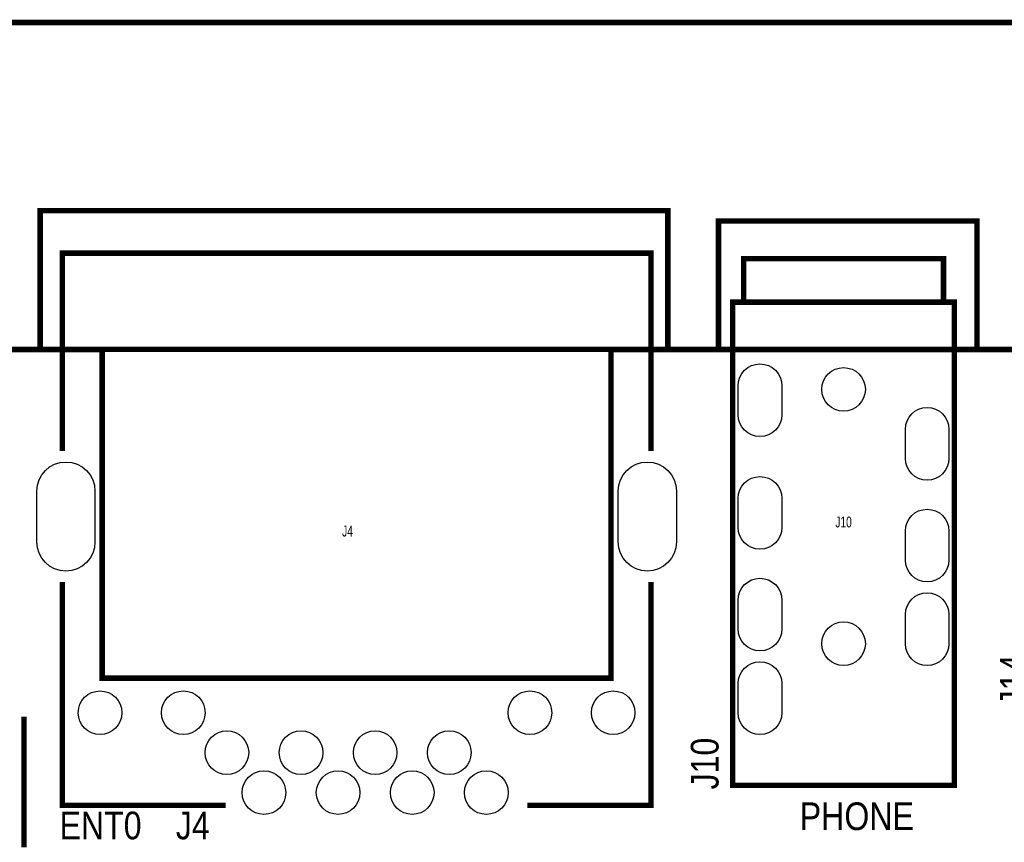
# Model space of a CAD drawing. Extents: x -1 to 127, y -8 to 79.
# Tile 6 of 14: x 42 to 69, y 56 to 79. Entities that reach past the tile are written whole.
import ezdxf
from ezdxf.enums import TextEntityAlignment as Align

# ---------------------------------------------------------------- set-up
doc = ezdxf.new("R2010")
doc.units = 0
for name, color, linetype in [('BG_OUTLINE', 12, 'CONTINUOUS'), ('BG_SILKSCREEN_TOP', 7, 'CONTINUOUS'), ('PG_SILKSCREEN_TOP', 7, 'CONTINUOUS'), ('PIN_TOP', 92, 'CONTINUOUS'), ('RD_SILKSCREEN_TOP', 7, 'CONTINUOUS')]:
    doc.layers.add(name, color=color, linetype=linetype)

msp = doc.modelspace()

# ---------------------------------------------------------------- linework, layer by layer
at = {"layer": 'BG_OUTLINE', "const_width": 0.1524}
for points in [[(125.000004, 70.000012), (125.000004, 73.000006), (126.500001, 73.000006), (126.500001, 77.499997, 0.414214), (125.000004, 78.999994), (1.499997, 78.999994, 0.414214), (0, 77.499997), (0, 73.000006), (1.499997, 73.000006), (1.499997, 70.000012)], [(125.000004, 0), (125.000004, -2.999994), (126.500001, -2.999994), (126.500001, -6.499987, -0.414214), (125.000004, -7.999984), (1.499997, -7.999984, -0.414214), (0, -6.499987), (0, -2.999994), (1.499997, -2.999994), (1.499997, 0, -0.414212), (0, 1.499997), (0, 68.49999, -0.414216), (1.499997, 70.000012), (43.999988, 70.000012), (43.999988, 60.949992), (58.000011, 60.949992), (58.000011, 70.000012), (125.000004, 70.000012, -0.414216), (126.500001, 68.49999), (126.500001, 1.499997, -0.414212), (125.000004, 0), (1.499997, 0)]]:
    msp.add_lwpolyline(points, format="xyb", dxfattribs=at)
at = {"layer": 'BG_OUTLINE'}
for points, const_width in [([(59.563, 69.977), (59.563, 73.819004), (42.291, 73.819004), (42.291, 69.977)], 0.1524), ([(60.96, 69.977), (60.96, 73.533), (68.072, 73.533), (68.072, 69.977)], 0.1524), ([(42.89999, 69.999987), (43.999988, 69.999987), (43.999988, 60.949992), (58.000011, 60.949992), (58.000011, 69.999987), (59.100009, 69.999987)], 0.150012)]:
    msp.add_lwpolyline(points, dxfattribs=dict(at, const_width=const_width))
msp.add_lwpolyline([(125.000004, 0, 0.414212), (126.500001, 1.499997), (126.500001, 68.49999, 0.414216), (125.000004, 70.000012), (58.000011, 70.000012), (58.000011, 60.949992), (43.999988, 60.949992), (43.999988, 70.000012), (1.499997, 70.000012, 0.414216), (0, 68.49999), (0, 1.499997, 0.414212), (1.499997, 0)], format="xyb", close=True, dxfattribs=at)
at = {"layer": 'PG_SILKSCREEN_TOP', "const_width": 0.150012}
for points in [[(59.100009, 67.199993), (59.100009, 72.649994), (42.89999, 72.649994), (42.89999, 67.199993)], [(61.649991, 71.299984), (61.649991, 72.500007), (67.150005, 72.500007), (67.150005, 71.299984)], [(67.450005, 57.999986), (67.450005, 71.299984), (61.349992, 71.299984), (61.349992, 57.999986), (67.450005, 57.999986)], [(42.89999, 69.999987), (59.100009, 69.999987)], [(42.89999, 63.6), (42.89999, 57.449999), (47.400007, 57.449999)], [(55.69999, 57.449999), (59.100009, 57.449999), (59.100009, 63.6)], [(41.844798, 59.889796), (41.844798, 56.289804)]]:
    msp.add_lwpolyline(points, dxfattribs=at)
at = {"layer": 'PIN_TOP'}
for points in [[(61.500004, 68.199991), (61.500004, 68.999989, -1), (62.700002, 68.999989), (62.700002, 68.199991, -1)], [(66.099995, 66.999993), (66.099995, 67.799991, -1), (67.299992, 67.799991), (67.299992, 66.999993, -1)], [(43.799989, 66.099995), (43.799989, 64.699998, -1), (42.199992, 64.699998), (42.199992, 66.099995, -1)], [(59.800007, 66.099995), (59.800007, 64.699998, -1), (58.200011, 64.699998), (58.200011, 66.099995, -1)], [(61.500004, 65.099997), (61.500004, 65.899995, -1), (62.700002, 65.899995), (62.700002, 65.099997, -1)], [(66.099995, 64.199999), (66.099995, 64.999997, -1), (67.299992, 64.999997), (67.299992, 64.199999, -1)], [(61.500004, 62.300002), (61.500004, 63.100001, -1), (62.700002, 63.100001), (62.700002, 62.300002, -1)], [(66.099995, 61.900003), (66.099995, 62.700002, -1), (67.299992, 62.700002), (67.299992, 61.900003, -1)], [(61.500004, 60.000007), (61.500004, 60.800005, -1), (62.700002, 60.800005), (62.700002, 60.000007, -1)]]:
    msp.add_lwpolyline(points, format="xyb", close=True, dxfattribs=at)
for centre, radius in [((64.399998, 68.899989), 0.599948), ((64.399998, 61.900003), 0.599948), ((43.939993, 60.000007), 0.599999), ((46.230007, 60.000007), 0.599999), ((55.769993, 60.000007), 0.599999), ((58.060006, 60.000007), 0.599999), ((47.430004, 58.899984), 0.599999), ((49.470005, 58.899984), 0.599999), ((51.510006, 58.899984), 0.599999), ((53.550007, 58.899984), 0.599999), ((48.449992, 57.799986), 0.599999), ((50.489993, 57.799986), 0.599999), ((52.529994, 57.799986), 0.599999), ((54.569995, 57.799986), 0.599999)]:
    msp.add_circle(centre, radius, dxfattribs=at)

# ---------------------------------------------------------------- texts
at = {"layer": 'BG_SILKSCREEN_TOP', "width": 0.866667}
for s, p in [('J14', (69.469, 60.1726)), ('J10', (60.96, 57.8866))]:
    msp.add_text(s, height=0.762, rotation=90, dxfattribs=at).set_placement(p)
for s, p in [('PHONE', (63.1952, 56.769)), ('ENT0', (42.8244, 56.515)), ('J4', (46.0248, 56.515))]:
    msp.add_text(s, height=0.762, dxfattribs=at).set_placement(p)
at = {"layer": 'RD_SILKSCREEN_TOP', "width": 0.700025}
for s, p in [('J10', (64.399998, 65.100022)), ('J4', (50.750013, 64.85001))]:
    msp.add_text(s, height=0.299999, dxfattribs=at).set_placement(p, align=Align.CENTER)

doc.saveas('drawing.dxf')
